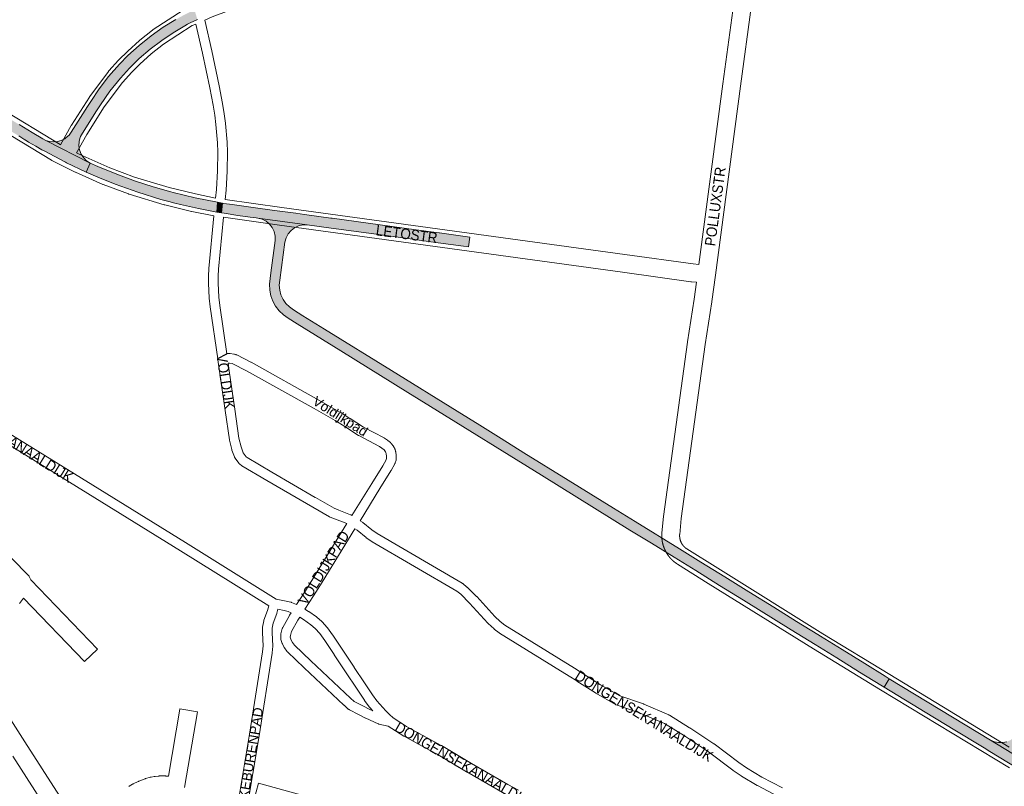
# Paper-space layout 'Layout1' of a CAD drawing. Header units: metres. Extents: x 123097 to 144122, y 392739 to 407589.
# Tile 95 of 256: x 127243 to 127962, y 400861 to 401420. Entities that reach past the tile are written whole.
import ezdxf
from ezdxf.enums import TextEntityAlignment as Align

# ---------------------------------------------------------------- set-up
doc = ezdxf.new("R2010")
doc.units = ezdxf.units.M
doc.header["$MEASUREMENT"] = 0
for name, color, linetype, lineweight in [('gs-anno-wegen algemeen tekst', 7, 'Continuous', 0), ('gs-knt-fietspaden', 7, 'Continuous', 0), ('gs-knt-wegen algemeen', 7, 'Continuous', 0), ('gs-vlk-plantopografie wegen algemeen', 7, 'Continuous', 0), ('ir-ARC-asfalt-hoofdwegen-te inspecteren', 5, 'Continuous', 0), ('ir-ARC-beton-hoofdwegen-te inspecteren', 253, 'Continuous', 0)]:
    doc.layers.add(name, color=color, linetype=linetype, lineweight=lineweight)
doc.styles.add('Style-Arial', font='arial.ttf')

psp = doc.layouts.get("Layout1")

# ---------------------------------------------------------------- hatches: boundary and pattern name
at = {"layer": 'ir-ARC-asfalt-hoofdwegen-te inspecteren', "linetype": 'Continuous', "lineweight": 13}
psp.add_hatch(color=5, dxfattribs=at).paths.add_polyline_path([(128115.047, 400783.387), (128124.331, 400784.893), (128113.954, 400793.092), (128103.166, 400801.144), (128097.245, 400805.351), (128091.259, 400809.466), (128080.748, 400816.239), (128078.778, 400817.544), (128073.783, 400820.592), (128062.3, 400827.597), (128044.115, 400838.654), (128000, 400865.407), (127995.929, 400867.887), (127994.436, 400868.797), (127992.582, 400869.926), (127988.967, 400872.136), (127983.823, 400875.239), (127951.4, 400894.954), (127877.597, 400939.843), (127873.94, 400933.646), (127909.355, 400912.077), (127920.954, 400904.96), (127922.972, 400903.74), (127946.708, 400889.393), (127950.958, 400886.78), (127971.415, 400874.356), (127984.004, 400866.711), (127985.793, 400865.623), (127986.652, 400865.1), (127990.246, 400862.912), (127993.41, 400860.996), (128000, 400857.006), (128002.683, 400855.374), (128012.523, 400849.391), (128016.388, 400847.061), (128038.644, 400833.545), (128053.061, 400824.789), (128068.703, 400815.29), (128070.202, 400814.38), (128072.533, 400812.965), (128073.942, 400812.109), (128075.793, 400810.983), (128082.302, 400806.955), (128088.681, 400802.725), (128090.096, 400801.756), (128093.893, 400799.129), (128099.286, 400795.289), (128104.734, 400791.289), (128110.136, 400787.228)], flags=0)
at = {"layer": 'ir-ARC-beton-hoofdwegen-te inspecteren', "linetype": 'Continuous', "lineweight": 13}
for points in [[(126989.405, 401492.327), (127142.216, 401397.733), (127175.426, 401377.219), (127192.905, 401366.379), (127230.683, 401343.034), (127240.903, 401336.71), (127242.617, 401335.649), (127247.067, 401332.896), (127247.296, 401332.757), (127249.808, 401331.235), (127255.034, 401328.165), (127259.425, 401325.654), (127261.036, 401324.756), (127276.656, 401316.461), (127277.46, 401316.056), (127291.735, 401309.321), (127294.682, 401315.887), (127262.254, 401332.446), (127260.258, 401333.465), (127252.378, 401338.071), (127242.901, 401343.928), (127227.365, 401353.531), (127131.122, 401413.061), (127117.032, 401421.784), (127112.27, 401424.733), (127097.43, 401433.92), (126998.678, 401495.06), (126969.96, 401512.941), (126965.016, 401516.396), (126961.182, 401509.557), (126963.455, 401508.237), (126968.471, 401505.325), (126978.227, 401499.262), (126987.357, 401493.598), (126987.697, 401493.387)], [(127352.131, 401287.832), (127356.375, 401286.711), (127360.631, 401285.639), (127373.795, 401282.65), (127387.057, 401280.127), (127387.687, 401287.285), (127371.39, 401290.531), (127355.24, 401294.444), (127353.423, 401294.909), (127340.563, 401298.59), (127327.84, 401302.719), (127315.269, 401307.29), (127300.366, 401313.362), (127294.682, 401315.887), (127291.735, 401309.321), (127301.998, 401304.878), (127312.377, 401300.713), (127312.842, 401300.547), (127329.471, 401294.637), (127346.336, 401289.439), (127349.231, 401288.625)], [(127415.902, 401275.895), (127416.918, 401275.745), (127453.097, 401270.792), (127470.403, 401268.433), (127490.704, 401265.662), (127507.032, 401263.443), (127526.341, 401260.795), (127539.801, 401258.966), (127548.626, 401257.767), (127566.96, 401255.299), (127570.625, 401254.803), (127571.573, 401261.941), (127549.558, 401264.931), (127549.364, 401264.957), (127545.261, 401265.517), (127532.449, 401267.263), (127471.33, 401275.592), (127470.236, 401275.716), (127451.053, 401278.37), (127444.649, 401279.242), (127429.148, 401281.353), (127413.478, 401283.477), (127398.354, 401285.564), (127392.259, 401286.499), (127391.241, 401286.669), (127390.586, 401279.538), (127392.329, 401279.252), (127402.458, 401277.749), (127411.515, 401276.5)], [(127425.88, 401231.733), (127425.45, 401227.518), (127425.658, 401223.287), (127426.501, 401219.135), (127427.959, 401215.158), (127429.999, 401211.445), (127432.575, 401208.081), (127435.627, 401205.143), (127439.087, 401202.698), (127445.696, 401198.583), (127477.539, 401178.898), (127526.344, 401148.657), (127542.887, 401138.426), (127623.923, 401088.203), (127688.445, 401048.262), (127704.168, 401038.62), (127720.741, 401028.407), (127736.384, 401018.734), (127753.839, 401007.922), (127771.235, 400997.131), (127806.13, 400975.557), (127823.576, 400964.735), (127839.319, 400955), (127855.859, 400944.696), (127871.524, 400935.116), (127873.94, 400933.646), (127877.597, 400939.843), (127874.547, 400941.697), (127859.749, 400950.811), (127843.163, 400961.081), (127827.432, 400970.836), (127825.404, 400972.091), (127809.955, 400981.647), (127793.43, 400991.945), (127775.087, 401003.266), (127757.65, 401014.07), (127740.191, 401024.865), (127724.511, 401034.577), (127692.205, 401054.482), (127676.478, 401064.2), (127643.367, 401084.71), (127611.115, 401104.654), (127594.578, 401114.923), (127578.887, 401124.63), (127562.34, 401134.909), (127514.398, 401164.577), (127465.601, 401194.82), (127449.899, 401204.525), (127442.926, 401208.895), (127439.989, 401210.97), (127437.457, 401213.523), (127435.404, 401216.475), (127433.893, 401219.739), (127432.97, 401223.214), (127432.663, 401226.797), (127432.981, 401230.379), (127436.797, 401258.204), (127437.64, 401261.33), (127439.135, 401264.202), (127441.212, 401266.686), (127443.774, 401268.665), (127446.703, 401270.047), (127449.859, 401270.767), (127453.097, 401270.792), (127416.918, 401275.745), (127420.081, 401274.942), (127422.993, 401273.468), (127425.513, 401271.396), (127427.521, 401268.824), (127428.921, 401265.876), (127429.644, 401262.694), (127429.657, 401259.431), (127426.43, 401235.932)], [(127951.4, 400894.954), (127983.823, 400875.239), (127980.721, 400877.91), (127978.098, 400881.054), (127977.573, 400881.88), (127977.255, 400882.806), (127976.559, 400885.676), (127976.207, 400888.608), (127976.455, 400891.135), (127977.161, 400893.573), (127979.702, 400900.752), (127983.066, 400910.154), (128000, 400957.485), (128015.186, 401000), (128029.586, 401040.302), (128042.355, 401076.045), (128035.526, 401078.485), (128023.01, 401043.423), (128016.005, 401023.8), (128015.163, 401021.526), (128012.13, 401012.963), (128011.27, 401010.535), (128007.51, 401000), (128006.151, 400996.198), (128000, 400978.989), (127978.871, 400919.829), (127976.342, 400912.747), (127972.977, 400903.325), (127972.038, 400901.183), (127970.782, 400899.211), (127968.691, 400896.946), (127966.186, 400895.148), (127963.37, 400893.893), (127960.358, 400893.232), (127957.276, 400893.191), (127954.248, 400893.773)]]:
    psp.add_hatch(color=252, dxfattribs=at).paths.add_polyline_path(points, flags=0)
at = {"layer": 'ir-ARC-beton-hoofdwegen-te inspecteren', "linetype": 'Continuous', "lineweight": 13, "extrusion": (0, 0, -1)}
psp.add_hatch(color=252, dxfattribs=at).paths.add_polyline_path([(-127294.682, 401315.887), (-127292.048, 401317.623), (-127289.824, 401319.86), (-127288.103, 401322.504), (-127286.958, 401325.443), (-127286.437, 401328.554), (-127286.562, 401331.706), (-127287.327, 401334.766), (-127287.557, 401335.314), (-127288.261, 401336.565), (-127298.78, 401353.215), (-127302.132, 401358.472), (-127309.104, 401368.409), (-127316.707, 401377.873), (-127323.383, 401385.175), (-127330.475, 401392.075), (-127338.482, 401398.95), (-127346.848, 401405.383), (-127355.165, 401410.957), (-127363.784, 401416.051), (-127365.749, 401417.112), (-127367.725, 401418.149), (-127370.29, 401419.451), (-127372.874, 401420.714), (-127370.779, 401427.717), (-127364.518, 401424.622), (-127358.376, 401421.298), (-127357.242, 401420.654), (-127348.046, 401414.99), (-127339.232, 401408.747), (-127330.523, 401401.756), (-127322.229, 401394.278), (-127316.031, 401387.979), (-127308.171, 401378.962), (-127301.33, 401370.086), (-127295.062, 401360.797), (-127292.79, 401357.27), (-127280.876, 401338.473), (-127279.269, 401336.303), (-127277.299, 401334.456), (-127276.765, 401334.058), (-127276.2, 401333.675), (-127273.615, 401332.342), (-127270.822, 401331.532), (-127267.924, 401331.277), (-127265.032, 401331.585), (-127262.254, 401332.446)], flags=0)

# ---------------------------------------------------------------- linework, layer by layer
at = {"layer": 'gs-knt-fietspaden', "color": 7, "linetype": 'Continuous', "flags": 128}
for points in [[(127386.211, 401290.415), (127386.813, 401296.735), (127387.688, 401310.287), (127387.772, 401323.842), (127387.52, 401330.553), (127386.42, 401344.09), (127385.581, 401350.774), (127384.416, 401358.202), (127382.019, 401370.849), (127376.612, 401396.157), (127371.852, 401417.309)], [(127378.395, 401420.208), (127383.465, 401397.68), (127383.474, 401397.642), (127388.893, 401372.276), (127388.909, 401372.197), (127391.324, 401359.455), (127391.343, 401359.345), (127392.525, 401351.809), (127392.54, 401351.702), (127393.395, 401344.888), (127393.41, 401344.736), (127394.523, 401331.045), (127394.532, 401330.892), (127394.789, 401324.028), (127394.792, 401323.875), (127394.707, 401310.141), (127394.705, 401310.039), (127394.7, 401309.937), (127393.815, 401296.23), (127393.806, 401296.123), (127393.162, 401289.355)], [(127481.953, 401052.92), (127481.825, 401053.003), (127473.591, 401056.14), (127473.548, 401056.157), (127469.741, 401057.666), (127469.619, 401057.717), (127469.577, 401057.736), (127469.5, 401057.773), (127469.416, 401057.814), (127469.382, 401057.833), (127469.267, 401057.897), (127469.26, 401057.9), (127423.656, 401084.481), (127423.642, 401084.489), (127405.433, 401095.196), (127405.334, 401095.258), (127405.301, 401095.278), (127405.285, 401095.289), (127405.268, 401095.3), (127405.237, 401095.322), (127405.141, 401095.388), (127403.904, 401096.292), (127403.786, 401096.383), (127403.757, 401096.405), (127403.672, 401096.478), (127403.617, 401096.526), (127403.562, 401096.578), (127403.483, 401096.654), (127403.456, 401096.683), (127403.356, 401096.789), (127403.354, 401096.791), (127403.258, 401096.904), (127403.237, 401096.93), (127403.167, 401097.022), (127403.125, 401097.077), (127400.475, 401100.613), (127400.453, 401100.644), (127400.371, 401100.756), (127400.354, 401100.782), (127400.275, 401100.903), (127400.262, 401100.924), (127400.187, 401101.055), (127400.178, 401101.071), (127400.106, 401101.211), (127400.1, 401101.222), (127400.032, 401101.371), (127400.03, 401101.377), (127399.968, 401101.534), (127398.1, 401106.6), (127398.057, 401106.729), (127398.036, 401106.794), (127398.017, 401106.86), (127397.982, 401106.991), (127396.368, 401113.688), (127396.351, 401113.763), (127396.335, 401113.839), (127396.333, 401113.847), (127396.332, 401113.856), (127396.319, 401113.932), (127396.306, 401114.008), (127393.202, 401135.513), (127387.879, 401172.407), (127387.789, 401173.029), (127382.319, 401210.953), (127382.305, 401211.06), (127381.59, 401217.399), (127381.58, 401217.506), (127381.573, 401217.614), (127381.042, 401228.068), (127381.039, 401228.168), (127381.037, 401228.269), (127381.071, 401233.504), (127381.075, 401233.638), (127381.309, 401238.867), (127381.314, 401238.955), (127381.321, 401239.043), (127384.971, 401277.384)], [(127391.927, 401276.379), (127388.318, 401238.465), (127388.09, 401233.391), (127388.058, 401228.324), (127388.578, 401218.078), (127389.275, 401211.901), (127394.326, 401176.883)], [(127095.329, 401206), (127104.933, 401199.397), (127132.215, 401182.718), (127132.243, 401182.7), (127209.476, 401134.482), (127216.033, 401130.538), (127216.063, 401130.52), (127301.794, 401077.789), (127364.166, 401039.14), (127430.48, 400997.946), (127437.613, 400996.455), (127437.682, 400996.44), (127441.068, 400995.661), (127441.221, 400995.622), (127441.372, 400995.576), (127441.521, 400995.524), (127441.668, 400995.465), (127445.236, 400993.93)], [(127421.422, 400982.321), (127421.438, 400982.369), (127421.487, 400982.511), (127424.156, 400989.636), (127425.081, 400993.035), (127360.467, 401033.173), (127298.111, 401071.812), (127212.4, 401124.531), (127205.833, 401128.481), (127205.783, 401128.512), (127131.712, 401174.756)], [(127394.326, 401176.883), (127394.732, 401176.942), (127394.882, 401176.96), (127395.032, 401176.972), (127395.183, 401176.978), (127396.386, 401176.995), (127396.557, 401176.993), (127396.728, 401176.983), (127396.898, 401176.965), (127399.391, 401176.633), (127399.522, 401176.614), (127399.652, 401176.589), (127399.782, 401176.559), (127399.91, 401176.524), (127401.027, 401176.199), (127401.188, 401176.148), (127401.346, 401176.089), (127401.501, 401176.023), (127401.653, 401175.949), (127411.931, 401170.655), (127412.03, 401170.602), (127412.034, 401170.6), (127412.037, 401170.598)], [(127485.644, 401058.894), (127500.076, 401082.236), (127508.081, 401095.048), (127510.558, 401099.516), (127510.91, 401100.781), (127510.956, 401102.117), (127510.699, 401103.903), (127510.453, 401104.726), (127510.15, 401105.324), (127509.045, 401106.78), (127507.441, 401108.061), (127505.654, 401109.279), (127490.762, 401117.087), (127490.62, 401117.166), (127490.481, 401117.252), (127480.448, 401123.764), (127473.408, 401128.232), (127458.04, 401136.891), (127408.665, 401164.441), (127398.74, 401169.553), (127398.204, 401169.709), (127396.229, 401169.972), (127395.51, 401169.962), (127395.328, 401169.935)], [(127395.328, 401169.935), (127396.125, 401164.415), (127400.151, 401136.515), (127403.231, 401115.173), (127404.758, 401108.836), (127406.371, 401104.461), (127408.498, 401101.629), (127409.142, 401101.159), (127427.193, 401090.545), (127427.206, 401090.537), (127458.936, 401072.082), (127458.945, 401072.077), (127472.574, 401064.095), (127472.576, 401064.093), (127476.113, 401062.692), (127484.675, 401059.43), (127484.813, 401059.374), (127484.847, 401059.359), (127484.948, 401059.311), (127484.989, 401059.291), (127485.016, 401059.279), (127485.082, 401059.244), (127485.18, 401059.19), (127485.212, 401059.171), (127485.339, 401059.092), (127485.644, 401058.894)], [(127412.037, 401170.598), (127461.467, 401143.018), (127461.48, 401143.011), (127476.934, 401134.303), (127477.014, 401134.257), (127477.092, 401134.209), (127484.225, 401129.682), (127484.255, 401129.662), (127494.166, 401123.229), (127509.093, 401115.403), (127509.211, 401115.338), (127509.327, 401115.268), (127509.439, 401115.195), (127511.505, 401113.788), (127511.613, 401113.711), (127511.719, 401113.629), (127513.768, 401111.992), (127513.879, 401111.9), (127513.986, 401111.802), (127514.09, 401111.701), (127514.189, 401111.595), (127514.283, 401111.486), (127514.373, 401111.372), (127515.935, 401109.314), (127516.028, 401109.185), (127516.115, 401109.053), (127516.196, 401108.916), (127516.271, 401108.776), (127516.858, 401107.615), (127516.926, 401107.474), (127516.986, 401107.331), (127517.041, 401107.185), (127517.089, 401107.037), (127517.499, 401105.666), (127517.534, 401105.541), (127517.564, 401105.415), (127517.589, 401105.288), (127517.61, 401105.161), (127517.949, 401102.809), (127517.968, 401102.654), (127517.98, 401102.498), (127517.985, 401102.342), (127517.983, 401102.186), (127517.911, 401100.121), (127517.901, 401099.955), (127517.884, 401099.79), (127517.858, 401099.627), (127517.825, 401099.464), (127517.785, 401099.304), (127517.211, 401097.237), (127517.163, 401097.079), (127517.108, 401096.924), (127517.045, 401096.771), (127516.975, 401096.621), (127516.899, 401096.475), (127514.176, 401091.564), (127514.13, 401091.485), (127514.083, 401091.406), (127506.034, 401078.523), (127491.531, 401055.065)], [(127445.236, 400993.93), (127448.621, 400999.156), (127451.764, 401004.028), (127457.873, 401013.939), (127481.953, 401052.92)], [(127491.531, 401055.065), (127493.323, 401053.899), (127493.42, 401053.833), (127493.453, 401053.81), (127493.468, 401053.799), (127493.484, 401053.787), (127493.516, 401053.764), (127493.609, 401053.692), (127500.268, 401048.336), (127504.097, 401045.646), (127565.988, 401009.534), (127566.102, 401009.463), (127566.14, 401009.44), (127566.214, 401009.389), (127566.287, 401009.338), (127566.323, 401009.311), (127566.429, 401009.229), (127569.532, 401006.715), (127569.621, 401006.64), (127569.665, 401006.601), (127569.708, 401006.562), (127569.792, 401006.481), (127576.509, 400999.827), (127576.576, 400999.757), (127576.643, 400999.687), (127589.765, 400985.159), (127589.767, 400985.156), (127589.769, 400985.154), (127593.877, 400981.508), (127597.253, 400978.886), (127647.928, 400947.586), (127647.974, 400947.557), (127647.988, 400947.548), (127667.031, 400935.37), (127667.034, 400935.369), (127681.032, 400927.242), (127681.036, 400927.24), (127698.335, 400921.412), (127698.347, 400921.408), (127698.482, 400921.359), (127698.488, 400921.357), (127698.627, 400921.3), (127716.76, 400913.408), (127716.912, 400913.338), (127717.06, 400913.26), (127717.204, 400913.176), (127731.946, 400904.064), (127732.034, 400904.007), (127749.69, 400892.353), (127749.784, 400892.289), (127749.877, 400892.221), (127767.761, 400878.66), (127773.412, 400874.793), (127784.744, 400868.068), (127799.777, 400860.289)], [(127487.839, 401049.092), (127463.846, 401010.251), (127457.721, 401000.314), (127457.683, 401000.254), (127454.517, 400995.346), (127454.514, 400995.342), (127454.512, 400995.339), (127451.391, 400990.521)], [(127796.588, 400854.035), (127781.427, 400861.88), (127781.337, 400861.928), (127781.249, 400861.978), (127769.732, 400868.814), (127769.635, 400868.873), (127769.541, 400868.935), (127763.725, 400872.916), (127763.587, 400873.015), (127745.727, 400886.558), (127728.21, 400898.12), (127713.728, 400907.072), (127695.968, 400914.801), (127695.963, 400914.803), (127687.709, 400917.553), (127687.687, 400917.56), (127678.462, 400920.7), (127678.454, 400920.703), (127678.444, 400920.706), (127678.322, 400920.751), (127678.281, 400920.766), (127678.191, 400920.804), (127678.121, 400920.834), (127678.062, 400920.862), (127677.965, 400920.91), (127677.936, 400920.926), (127677.813, 400920.993), (127663.444, 400929.336), (127663.321, 400929.41), (127663.315, 400929.414), (127649.601, 400938.147), (127649.581, 400938.16), (127644.215, 400941.628), (127644.208, 400941.633), (127593.403, 400973.013), (127593.298, 400973.081), (127593.246, 400973.116), (127593.196, 400973.153), (127593.095, 400973.227), (127589.48, 400976.035), (127589.39, 400976.107), (127589.303, 400976.182), (127584.962, 400980.035), (127584.868, 400980.123), (127584.821, 400980.167), (127584.807, 400980.182), (127584.776, 400980.214), (127584.687, 400980.307), (127571.498, 400994.909), (127564.976, 401001.371), (127562.218, 401003.606), (127500.432, 401039.657), (127500.306, 401039.734), (127500.184, 401039.817), (127496.14, 401042.657), (127496.047, 401042.724), (127495.957, 401042.794), (127489.347, 401048.111), (127487.839, 401049.092)], [(127441.356, 400987.957), (127439.185, 400988.89), (127436.142, 400989.59), (127431.673, 400990.525), (127430.887, 400987.635), (127430.84, 400987.479), (127430.787, 400987.326), (127428.167, 400980.331), (127427.468, 400976.635), (127427.516, 400973.388), (127427.87, 400963.864), (127427.871, 400963.733), (127427.871, 400963.69), (127427.871, 400963.667), (127427.869, 400963.601), (127427.862, 400963.47), (127427.503, 400958.71), (127427.489, 400958.566), (127427.469, 400958.422), (127417.89, 400898.234), (127417.886, 400898.208), (127394.692, 400759.258)], [(127512.072, 400905.254), (127505.358, 400906.746), (127505.214, 400906.781), (127505.072, 400906.822), (127504.932, 400906.869), (127504.794, 400906.922), (127504.658, 400906.98), (127495.658, 400911.101), (127495.522, 400911.166), (127490.487, 400913.738), (127483.746, 400917.184), (127483.615, 400917.254), (127483.487, 400917.33), (127483.362, 400917.411), (127483.241, 400917.498), (127483.124, 400917.59), (127483.011, 400917.686), (127479.888, 400920.463), (127479.814, 400920.53), (127450.796, 400947.843), (127438.565, 400959.364), (127438.459, 400959.468), (127438.358, 400959.576), (127438.261, 400959.688), (127438.169, 400959.804), (127438.082, 400959.924), (127436.416, 400962.332), (127436.325, 400962.47), (127436.24, 400962.613), (127436.162, 400962.76), (127435.029, 400965.029), (127434.96, 400965.176), (127434.897, 400965.326), (127434.842, 400965.479), (127433.847, 400968.441), (127433.8, 400968.591), (127433.76, 400968.742), (127433.727, 400968.895), (127433.701, 400969.05), (127433.682, 400969.205), (127433.67, 400969.361), (127433.664, 400969.518), (127433.666, 400969.674), (127433.738, 400971.868), (127433.747, 400972.026), (127433.763, 400972.184), (127433.786, 400972.34), (127433.816, 400972.496), (127433.853, 400972.65), (127434.845, 400976.404), (127434.885, 400976.546), (127434.932, 400976.687), (127434.985, 400976.826), (127435.044, 400976.963), (127435.108, 400977.096), (127435.178, 400977.227), (127440.084, 400985.987), (127440.144, 400986.089), (127440.206, 400986.19), (127441.356, 400987.957)], [(127451.391, 400990.521), (127454.043, 400988.859), (127454.176, 400988.771), (127459.797, 400984.881), (127459.896, 400984.81), (127459.945, 400984.773), (127459.993, 400984.735), (127460.087, 400984.658), (127463.629, 400981.616), (127463.744, 400981.513), (127463.854, 400981.405), (127463.959, 400981.292), (127467.54, 400977.286), (127467.619, 400977.194), (127467.658, 400977.147), (127467.695, 400977.099), (127467.768, 400977.002), (127471.58, 400971.725), (127471.662, 400971.607), (127478.509, 400961.256), (127487.319, 400948.132), (127487.338, 400948.104), (127494.799, 400936.756), (127500.644, 400928.042), (127503.884, 400923.586), (127510.456, 400916.303), (127513.013, 400913.833), (127515.618, 400911.318), (127525.557, 400905.009), (127527.234, 400903.945), (127542.33, 400895.687), (127550.788, 400891.149), (127550.936, 400891.065), (127572.894, 400877.87), (127599.31, 400862.622), (127607.139, 400858.423)], [(127362.082, 400708.787), (127387.853, 400760.926), (127410.96, 400899.351), (127420.514, 400959.383), (127420.847, 400963.801), (127420.498, 400973.193), (127420.41, 400976.64), (127420.409, 400976.692), (127420.409, 400976.794), (127420.41, 400976.871), (127420.414, 400976.948), (127420.421, 400977.05), (127420.426, 400977.102), (127420.44, 400977.229), (127420.444, 400977.254), (127420.469, 400977.406), (127421.325, 400981.932), (127421.357, 400982.079), (127421.368, 400982.128)], [(127447.568, 400984.633), (127446.156, 400982.462), (127441.517, 400974.177), (127440.741, 400971.241), (127440.703, 400970.077), (127441.418, 400967.947), (127442.33, 400966.121), (127443.642, 400964.226), (127455.608, 400952.954), (127484.59, 400925.676), (127487.34, 400923.23), (127493.681, 400919.989), (127498.649, 400917.452), (127500.889, 400916.426)], [(127500.889, 400916.426), (127498.548, 400919.021), (127498.468, 400919.114), (127498.428, 400919.161), (127498.39, 400919.21), (127498.315, 400919.308), (127494.927, 400923.968), (127494.851, 400924.077), (127488.96, 400932.859), (127488.942, 400932.886), (127481.481, 400944.234), (127472.674, 400957.354), (127472.661, 400957.373), (127465.847, 400967.673), (127462.185, 400972.744), (127458.879, 400976.441), (127455.652, 400979.213), (127450.247, 400982.953), (127447.568, 400984.633)], [(127512.076, 400905.252), (127512.072, 400905.254)], [(127512.08, 400905.253), (127512.076, 400905.252)], [(127523.568, 400897.957), (127512.076, 400905.252)], [(127603.914, 400852.187), (127595.944, 400856.462), (127595.848, 400856.515), (127569.358, 400871.805), (127569.305, 400871.836), (127547.393, 400885.004), (127538.998, 400889.508), (127538.974, 400889.522), (127523.764, 400897.841)]]:
    psp.add_lwpolyline(points, dxfattribs=at)
at = {"layer": 'gs-knt-wegen algemeen', "color": 7, "linetype": 'Continuous', "flags": 128}
for points in [[(126954.021, 401526.139), (127033.842, 401476.509), (127212.603, 401366.403), (127212.684, 401366.352), (127228.657, 401356.187), (127272.902, 401329.319), (127273.106, 401329.217)], [(127764.006, 401439.054), (127439.877, 401434.927), (127425.071, 401433.447), (127410.402, 401430.847), (127396.207, 401427.273), (127383.715, 401422.565), (127378.395, 401420.208)], [(127738.697, 401241.974), (127756.193, 401373.677), (127756.195, 401373.694), (127764.175, 401432.589), (127764.006, 401439.054)], [(127777.147, 401431.36), (127769.098, 401371.954), (127750.787, 401234.112), (127748.253, 401214.941), (127748.229, 401214.777), (127743.289, 401183.539), (127725.903, 401056.575), (127724.713, 401045.07), (127724.706, 401044.972), (127724.7, 401044.875), (127724.694, 401044.778), (127724.69, 401044.681), (127724.686, 401044.584), (127724.684, 401044.486), (127724.681, 401044.389), (127724.68, 401044.292), (127724.68, 401044.194), (127724.68, 401044.097), (127724.682, 401043.999), (127724.684, 401043.903), (127724.687, 401043.805), (127724.69, 401043.708), (127724.695, 401043.61), (127724.7, 401043.514), (127724.706, 401043.417), (127724.713, 401043.319), (127724.721, 401043.222), (127724.729, 401043.126), (127724.739, 401043.029), (127724.749, 401042.932), (127724.76, 401042.835), (127724.772, 401042.739), (127724.784, 401042.642), (127724.798, 401042.546), (127724.812, 401042.449), (127724.827, 401042.354), (127724.843, 401042.257), (127724.859, 401042.161), (127724.877, 401042.065), (127724.895, 401041.971), (127724.914, 401041.875), (127724.934, 401041.779), (127724.955, 401041.684), (127724.976, 401041.59), (127724.998, 401041.495), (127725.021, 401041.4), (127725.045, 401041.305), (127725.07, 401041.212), (127725.095, 401041.118), (127725.121, 401041.024), (127725.148, 401040.93), (127725.176, 401040.838), (127725.204, 401040.744), (127725.234, 401040.651), (127725.264, 401040.559), (127725.294, 401040.467), (127725.326, 401040.375), (127725.359, 401040.283), (127725.392, 401040.191), (127725.425, 401040.1), (127725.46, 401040.009), (127725.496, 401039.918), (127725.532, 401039.828), (127725.569, 401039.739), (127725.606, 401039.649), (127725.645, 401039.559), (127725.684, 401039.47), (127725.724, 401039.382), (127725.765, 401039.293), (127725.806, 401039.205), (127725.848, 401039.117), (127725.891, 401039.03), (127725.935, 401038.943), (127725.979, 401038.856), (127726.024, 401038.77), (127726.07, 401038.684), (127726.116, 401038.599), (127726.164, 401038.513), (127726.212, 401038.428), (127726.26, 401038.345), (127726.309, 401038.261), (127726.359, 401038.177), (127726.41, 401038.094), (127726.461, 401038.012), (127726.514, 401037.929), (127726.566, 401037.847), (127726.62, 401037.766), (127726.674, 401037.686), (127726.729, 401037.605), (127726.784, 401037.525), (127726.841, 401037.445), (127726.897, 401037.367), (127726.955, 401037.288), (127727.013, 401037.21), (127727.072, 401037.132), (127727.131, 401037.056), (127727.191, 401036.979), (127727.252, 401036.903), (127727.314, 401036.827), (127727.375, 401036.753), (127727.438, 401036.678), (127727.501, 401036.604), (127727.565, 401036.53), (127727.629, 401036.458), (127727.694, 401036.385), (127727.76, 401036.313), (127727.827, 401036.242), (127727.893, 401036.172), (127727.961, 401036.101), (127728.029, 401036.032), (127728.098, 401035.963), (127728.166, 401035.895), (127728.236, 401035.827), (127728.307, 401035.759), (127728.378, 401035.692), (127728.449, 401035.627), (127728.521, 401035.561), (127728.594, 401035.496), (127728.667, 401035.432), (127728.74, 401035.369), (127728.814, 401035.305), (127728.889, 401035.243), (127728.964, 401035.181), (127729.04, 401035.12), (127729.116, 401035.06), (127729.193, 401035), (127729.27, 401034.94), (127729.347, 401034.882), (127729.426, 401034.824), (127729.505, 401034.767), (127729.584, 401034.71), (127729.663, 401034.654), (127729.743, 401034.599), (127729.824, 401034.544), (127729.905, 401034.49), (127729.986, 401034.437), (127752.432, 401020.39), (127829.226, 400972.653), (127877.992, 400942.885), (127965.154, 400890.024)], [(127273.106, 401329.217), (127280.877, 401343.207), (127280.973, 401343.374), (127281.074, 401343.538), (127294.107, 401364.046), (127294.243, 401364.251), (127294.386, 401364.451), (127307.993, 401382.658), (127308.179, 401382.895), (127308.375, 401383.123), (127315.467, 401390.981), (127315.58, 401391.103), (127315.697, 401391.222), (127321.83, 401397.355), (127321.967, 401397.488), (127322.108, 401397.618), (127330.732, 401405.284), (127330.952, 401405.47), (127340.152, 401412.946), (127340.345, 401413.096), (127340.543, 401413.24), (127340.746, 401413.375), (127362.595, 401427.366)], [(127371.852, 401417.309), (127369.198, 401416.133), (127348.077, 401402.609), (127339.274, 401395.456), (127330.901, 401388.014), (127325.021, 401382.134), (127318.242, 401374.623), (127304.963, 401356.854), (127292.166, 401336.717), (127284.763, 401323.388)], [(127384.971, 401277.384), (127384.891, 401277.399), (127368.86, 401280.638), (127368.632, 401280.688), (127349.038, 401285.384), (127348.849, 401285.432), (127348.663, 401285.486), (127323.078, 401293.259), (127322.898, 401293.317), (127322.719, 401293.379), (127304.259, 401300.18), (127304.055, 401300.26), (127303.853, 401300.346), (127283.935, 401309.252), (127283.681, 401309.372), (127273.028, 401314.698), (127266.839, 401317.794), (127266.603, 401317.918), (127266.372, 401318.052), (127221.841, 401345.094)], [(127284.763, 401323.388), (127289.378, 401321.081), (127308.967, 401312.322), (127327.043, 401305.662), (127352.261, 401298), (127371.553, 401293.377), (127386.211, 401290.415)], [(127393.162, 401289.355), (127434.528, 401283.426), (127684.691, 401249.262), (127734.569, 401242.321), (127738.697, 401241.974)], [(127736.985, 401229.052), (127733.301, 401229.362), (127733.125, 401229.379), (127732.95, 401229.401), (127682.921, 401236.363), (127432.745, 401270.529), (127432.702, 401270.535), (127391.927, 401276.379)], [(127965.219, 400874.758), (127871.232, 400931.758), (127822.42, 400961.553), (127822.375, 400961.581), (127745.55, 401009.337), (127723.04, 401023.425), (127722.972, 401023.468), (127722.884, 401023.525), (127722.797, 401023.582), (127722.71, 401023.639), (127722.623, 401023.697), (127722.536, 401023.755), (127722.45, 401023.813), (127722.364, 401023.872), (127722.28, 401023.93), (127722.194, 401023.99), (127722.109, 401024.049), (127722.024, 401024.11), (127721.939, 401024.17), (127721.854, 401024.231), (127721.77, 401024.292), (127721.686, 401024.354), (127721.604, 401024.415), (127721.521, 401024.477), (127721.437, 401024.54), (127721.354, 401024.603), (127721.272, 401024.666), (127721.189, 401024.73), (127721.107, 401024.794), (127721.025, 401024.859), (127720.945, 401024.922), (127720.864, 401024.987), (127720.783, 401025.053), (127720.702, 401025.119), (127720.621, 401025.185), (127720.541, 401025.251), (127720.461, 401025.318), (127720.381, 401025.385), (127720.304, 401025.451), (127720.224, 401025.519), (127720.146, 401025.587), (127720.067, 401025.656), (127719.989, 401025.725), (127719.911, 401025.794), (127719.833, 401025.864), (127719.756, 401025.933), (127719.68, 401026.002), (127719.604, 401026.073), (127719.527, 401026.143), (127719.451, 401026.215), (127719.375, 401026.286), (127719.299, 401026.358), (127719.224, 401026.43), (127719.149, 401026.502), (127719.076, 401026.573), (127719.002, 401026.646), (127718.927, 401026.72), (127718.854, 401026.793), (127718.78, 401026.867), (127718.707, 401026.942), (127718.634, 401027.016), (127718.562, 401027.091), (127718.491, 401027.165), (127718.419, 401027.24), (127718.348, 401027.316), (127718.276, 401027.392), (127718.206, 401027.469), (127718.135, 401027.545), (127718.065, 401027.622), (127717.995, 401027.7), (127717.927, 401027.776), (127717.857, 401027.853), (127717.788, 401027.932), (127717.72, 401028.01), (127717.652, 401028.089), (127717.584, 401028.168), (127717.516, 401028.247), (127717.449, 401028.327), (127717.383, 401028.405), (127717.317, 401028.485), (127717.25, 401028.566), (127717.184, 401028.646), (127717.119, 401028.727), (127717.053, 401028.809), (127716.989, 401028.89), (127716.924, 401028.972), (127716.861, 401029.052), (127716.797, 401029.135), (127716.734, 401029.218), (127716.671, 401029.3), (127716.608, 401029.384), (127716.545, 401029.467), (127716.483, 401029.551), (127716.421, 401029.635), (127716.361, 401029.717), (127716.3, 401029.802), (127716.24, 401029.886), (127716.179, 401029.971), (127716.119, 401030.057), (127716.06, 401030.142), (127716, 401030.228), (127715.941, 401030.314), (127715.884, 401030.398), (127715.826, 401030.485), (127715.768, 401030.572), (127715.711, 401030.659), (127715.654, 401030.746), (127715.597, 401030.833), (127715.541, 401030.921), (127715.485, 401031.009), (127715.43, 401031.095), (127715.375, 401031.184), (127715.32, 401031.272), (127715.266, 401031.361), (127715.212, 401031.45), (127715.158, 401031.54), (127715.105, 401031.629), (127715.052, 401031.719), (127715, 401031.807), (127714.948, 401031.897), (127714.896, 401031.988), (127714.845, 401032.078), (127714.794, 401032.169), (127714.743, 401032.26), (127714.693, 401032.352), (127714.643, 401032.443), (127714.594, 401032.533), (127714.545, 401032.625), (127714.496, 401032.717), (127714.448, 401032.809), (127714.4, 401032.902), (127714.353, 401032.995), (127714.305, 401033.088), (127714.259, 401033.181), (127714.213, 401033.272), (127714.167, 401033.366), (127714.122, 401033.459), (127714.076, 401033.553), (127714.032, 401033.648), (127713.987, 401033.742), (127713.943, 401033.836), (127713.9, 401033.931), (127713.857, 401034.024), (127713.814, 401034.119), (127713.772, 401034.214), (127713.73, 401034.309), (127713.688, 401034.405), (127713.647, 401034.501), (127713.606, 401034.597), (127713.566, 401034.693), (127713.527, 401034.787), (127713.487, 401034.883), (127713.448, 401034.98), (127713.409, 401035.077), (127713.371, 401035.174), (127713.333, 401035.271), (127713.295, 401035.368), (127713.258, 401035.465), (127713.222, 401035.561), (127713.186, 401035.659), (127713.15, 401035.757), (127713.115, 401035.855), (127713.08, 401035.953), (127713.045, 401036.051), (127713.011, 401036.149), (127712.977, 401036.248), (127712.944, 401036.345), (127712.911, 401036.444), (127712.878, 401036.543), (127712.846, 401036.642), (127712.815, 401036.741), (127712.783, 401036.841), (127712.752, 401036.94), (127712.722, 401037.04), (127712.693, 401037.137), (127712.663, 401037.237), (127712.634, 401037.337), (127712.605, 401037.438), (127712.576, 401037.538), (127712.549, 401037.638), (127712.521, 401037.739), (127712.494, 401037.84), (127712.468, 401037.938), (127712.442, 401038.039), (127712.416, 401038.14), (127712.39, 401038.241), (127712.365, 401038.342), (127712.341, 401038.444), (127712.317, 401038.545), (127712.293, 401038.647), (127712.27, 401038.746), (127712.247, 401038.848), (127712.225, 401038.95), (127712.203, 401039.051), (127712.181, 401039.153), (127712.16, 401039.255), (127712.14, 401039.358), (127712.119, 401039.46), (127712.1, 401039.56), (127712.081, 401039.662), (127712.062, 401039.765), (127712.043, 401039.868), (127712.025, 401039.97), (127712.007, 401040.073), (127711.99, 401040.176), (127711.973, 401040.279), (127711.957, 401040.379), (127711.941, 401040.482), (127711.926, 401040.586), (127711.911, 401040.689), (127711.896, 401040.792), (127711.882, 401040.895), (127711.868, 401040.999), (127711.855, 401041.102), (127711.842, 401041.203), (127711.83, 401041.307), (127711.818, 401041.41), (127711.806, 401041.514), (127711.795, 401041.617), (127711.785, 401041.721), (127711.774, 401041.825), (127711.765, 401041.929), (127711.755, 401042.03), (127711.746, 401042.134), (127711.738, 401042.238), (127711.73, 401042.342), (127711.722, 401042.446), (127711.715, 401042.55), (127711.708, 401042.654), (127711.702, 401042.758), (127711.696, 401042.86), (127711.691, 401042.964), (127711.686, 401043.068), (127711.681, 401043.172), (127711.677, 401043.276), (127711.674, 401043.38), (127711.67, 401043.485), (127711.668, 401043.589), (127711.665, 401043.691), (127711.663, 401043.795), (127711.662, 401043.899), (127711.661, 401044.004), (127711.66, 401044.108), (127711.66, 401044.212), (127711.66, 401044.316), (127711.661, 401044.42), (127711.662, 401044.523), (127711.664, 401044.624), (127711.664, 401044.627), (127711.664, 401044.631), (127711.666, 401044.731), (127711.668, 401044.835), (127711.671, 401044.939), (127711.675, 401045.044), (127711.678, 401045.148), (127711.683, 401045.252), (127711.687, 401045.354), (127711.692, 401045.458), (127711.698, 401045.562), (127711.704, 401045.666), (127711.71, 401045.77), (127711.717, 401045.874), (127711.724, 401045.978), (127711.732, 401046.082), (127711.74, 401046.184), (127711.754, 401046.329), (127712.964, 401058.022), (127712.989, 401058.235), (127730.398, 401185.372), (127730.418, 401185.506), (127735.356, 401216.729), (127736.985, 401229.052)], [(127212.756, 400947.363), (127247.124, 400893.715), (127284.986, 400834.614)], [(127270.448, 400833.171), (127238.302, 400883.349)]]:
    psp.add_lwpolyline(points, dxfattribs=at)
for points in [[(127215.062, 401050.045), (127249.199, 401015.682), (127249.403, 401015.467), (127249.597, 401015.243), (127249.781, 401015.011), (127249.953, 401014.771), (127250.115, 401014.522), (127250.265, 401014.267), (127250.404, 401014.005), (127251.428, 401011.957), (127299.994, 400961.423, -0.3743964), (127299.994, 400961.41), (127290.62, 400952.401, -0.384555), (127290.607, 400952.402), (127246.158, 400998.651), (127243.167, 400994.572)], [(127322.805, 400861.319), (127323.02, 400861.445), (127325.606, 400862.885), (127325.792, 400862.984), (127325.981, 400863.078), (127329.775, 400864.879), (127329.964, 400864.965), (127330.156, 400865.045), (127334.71, 400866.861), (127334.999, 400866.968), (127335.293, 400867.062), (127338.366, 400867.961), (127338.606, 400868.026), (127338.849, 400868.082), (127339.093, 400868.129), (127341.488, 400868.54), (127341.739, 400868.578), (127341.99, 400868.606), (127344.786, 400868.864), (127345.085, 400868.885), (127345.384, 400868.892), (127349.14, 400868.892), (127349.373, 400868.888), (127349.605, 400868.875), (127349.836, 400868.855), (127351.781, 400868.645), (127360.078, 400917.735, -0.3714621), (127360.089, 400917.742), (127372.908, 400915.575, -0.3714635), (127372.916, 400915.565), (127363.597, 400860.432)], [(127441.019, 400843.633), (127414.131, 400850.993, -0.3845664), (127414.124, 400851.005), (127417.557, 400863.544, -0.3845673), (127417.568, 400863.551), (127450.128, 400854.638), (127511.334, 400837.883), (127587.023, 400817.234), (127587.299, 400817.153), (127587.571, 400817.059), (127587.838, 400816.953), (127588.1, 400816.836), (127590.112, 400815.881)]]:
    psp.add_lwpolyline(points, format="xyb", dxfattribs=at)
at = {"layer": 'gs-vlk-plantopografie wegen algemeen', "color": 7, "linetype": 'Continuous', "flags": 128}
for points in [[(127481.953, 401052.92), (127481.825, 401053.003), (127473.591, 401056.14), (127473.548, 401056.157), (127469.741, 401057.666), (127469.619, 401057.717), (127469.577, 401057.736), (127469.5, 401057.773), (127469.416, 401057.814), (127469.382, 401057.833), (127469.267, 401057.897), (127469.26, 401057.9), (127423.656, 401084.481), (127423.642, 401084.489), (127405.433, 401095.196), (127405.334, 401095.258), (127405.301, 401095.278), (127405.285, 401095.289), (127405.268, 401095.3), (127405.237, 401095.322), (127405.141, 401095.388), (127403.904, 401096.292), (127403.786, 401096.383), (127403.757, 401096.405), (127403.672, 401096.478), (127403.617, 401096.526), (127403.562, 401096.578), (127403.483, 401096.654), (127403.456, 401096.683), (127403.356, 401096.789), (127403.354, 401096.791), (127403.258, 401096.904), (127403.237, 401096.93), (127403.167, 401097.022), (127403.125, 401097.077), (127400.475, 401100.613), (127400.453, 401100.644), (127400.371, 401100.756), (127400.354, 401100.782), (127400.275, 401100.903), (127400.262, 401100.924), (127400.187, 401101.055), (127400.178, 401101.071), (127400.106, 401101.211), (127400.1, 401101.222), (127400.032, 401101.371), (127400.03, 401101.377), (127399.968, 401101.534), (127398.1, 401106.6), (127398.057, 401106.729), (127398.036, 401106.794), (127398.017, 401106.86), (127397.982, 401106.991), (127396.368, 401113.688), (127396.351, 401113.763), (127396.335, 401113.839), (127396.333, 401113.847), (127396.332, 401113.856), (127396.319, 401113.932), (127396.306, 401114.008), (127393.202, 401135.513), (127387.879, 401172.407), (127387.789, 401173.029), (127382.319, 401210.953), (127382.305, 401211.06), (127381.59, 401217.399), (127381.58, 401217.506), (127381.573, 401217.614), (127381.042, 401228.068), (127381.039, 401228.168), (127381.037, 401228.269), (127381.071, 401233.504), (127381.075, 401233.638), (127381.309, 401238.867), (127381.314, 401238.955), (127381.321, 401239.043), (127384.971, 401277.384)], [(127391.927, 401276.379), (127388.318, 401238.465), (127388.09, 401233.391), (127388.058, 401228.324), (127388.578, 401218.078), (127389.275, 401211.901), (127394.326, 401176.883)], [(127095.329, 401206), (127104.933, 401199.397), (127132.215, 401182.718), (127132.243, 401182.7), (127209.476, 401134.482), (127216.033, 401130.538), (127216.063, 401130.52), (127301.794, 401077.789), (127364.166, 401039.14), (127430.48, 400997.946), (127437.613, 400996.455), (127437.682, 400996.44), (127441.068, 400995.661), (127441.221, 400995.622), (127441.372, 400995.576), (127441.521, 400995.524), (127441.668, 400995.465), (127445.236, 400993.93)], [(127421.422, 400982.321), (127421.438, 400982.369), (127421.487, 400982.511), (127424.156, 400989.636), (127425.081, 400993.035), (127360.467, 401033.173), (127298.111, 401071.812), (127212.4, 401124.531), (127205.833, 401128.481), (127205.783, 401128.512), (127131.712, 401174.756)], [(127395.328, 401169.935), (127396.125, 401164.415), (127400.151, 401136.515), (127403.231, 401115.173), (127404.758, 401108.836), (127406.371, 401104.461), (127408.498, 401101.629), (127409.142, 401101.159), (127427.193, 401090.545), (127427.206, 401090.537), (127458.936, 401072.082), (127458.945, 401072.077), (127472.574, 401064.095), (127472.576, 401064.093), (127476.113, 401062.692), (127484.675, 401059.43), (127484.813, 401059.374), (127484.847, 401059.359), (127484.948, 401059.311), (127484.989, 401059.291), (127485.016, 401059.279), (127485.082, 401059.244), (127485.18, 401059.19), (127485.212, 401059.171), (127485.339, 401059.092), (127485.644, 401058.894)], [(127491.531, 401055.065), (127493.323, 401053.899), (127493.42, 401053.833), (127493.453, 401053.81), (127493.468, 401053.799), (127493.484, 401053.787), (127493.516, 401053.764), (127493.609, 401053.692), (127500.268, 401048.336), (127504.097, 401045.646), (127565.988, 401009.534), (127566.102, 401009.463), (127566.14, 401009.44), (127566.214, 401009.389), (127566.287, 401009.338), (127566.323, 401009.311), (127566.429, 401009.229), (127569.532, 401006.715), (127569.621, 401006.64), (127569.665, 401006.601), (127569.708, 401006.562), (127569.792, 401006.481), (127576.509, 400999.827), (127576.576, 400999.757), (127576.643, 400999.687), (127589.765, 400985.159), (127589.767, 400985.156), (127589.769, 400985.154), (127593.877, 400981.508), (127597.253, 400978.886), (127647.928, 400947.586), (127647.974, 400947.557), (127647.988, 400947.548), (127667.031, 400935.37), (127667.034, 400935.369), (127681.032, 400927.242), (127681.036, 400927.24), (127698.335, 400921.412), (127698.347, 400921.408), (127698.482, 400921.359), (127698.488, 400921.357), (127698.627, 400921.3), (127716.76, 400913.408), (127716.912, 400913.338), (127717.06, 400913.26), (127717.204, 400913.176), (127731.946, 400904.064), (127732.034, 400904.007), (127749.69, 400892.353), (127749.784, 400892.289), (127749.877, 400892.221), (127767.761, 400878.66), (127773.412, 400874.793), (127784.744, 400868.068), (127799.777, 400860.289)], [(127796.588, 400854.035), (127781.427, 400861.88), (127781.337, 400861.928), (127781.249, 400861.978), (127769.732, 400868.814), (127769.635, 400868.873), (127769.541, 400868.935), (127763.725, 400872.916), (127763.587, 400873.015), (127745.727, 400886.558), (127728.21, 400898.12), (127713.728, 400907.072), (127695.968, 400914.801), (127695.963, 400914.803), (127687.709, 400917.553), (127687.687, 400917.56), (127678.462, 400920.7), (127678.454, 400920.703), (127678.444, 400920.706), (127678.322, 400920.751), (127678.281, 400920.766), (127678.191, 400920.804), (127678.121, 400920.834), (127678.062, 400920.862), (127677.965, 400920.91), (127677.936, 400920.926), (127677.813, 400920.993), (127663.444, 400929.336), (127663.321, 400929.41), (127663.315, 400929.414), (127649.601, 400938.147), (127649.581, 400938.16), (127644.215, 400941.628), (127644.208, 400941.633), (127593.403, 400973.013), (127593.298, 400973.081), (127593.246, 400973.116), (127593.196, 400973.153), (127593.095, 400973.227), (127589.48, 400976.035), (127589.39, 400976.107), (127589.303, 400976.182), (127584.962, 400980.035), (127584.868, 400980.123), (127584.821, 400980.167), (127584.807, 400980.182), (127584.776, 400980.214), (127584.687, 400980.307), (127571.498, 400994.909), (127564.976, 401001.371), (127562.218, 401003.606), (127500.432, 401039.657), (127500.306, 401039.734), (127500.184, 401039.817), (127496.14, 401042.657), (127496.047, 401042.724), (127495.957, 401042.794), (127489.347, 401048.111), (127487.839, 401049.092)], [(127441.356, 400987.957), (127439.185, 400988.89), (127436.142, 400989.59), (127431.673, 400990.525), (127430.887, 400987.635), (127430.84, 400987.479), (127430.787, 400987.326), (127428.167, 400980.331), (127427.468, 400976.635), (127427.516, 400973.388), (127427.87, 400963.864), (127427.871, 400963.733), (127427.871, 400963.69), (127427.871, 400963.667), (127427.869, 400963.601), (127427.862, 400963.47), (127427.503, 400958.71), (127427.489, 400958.566), (127427.469, 400958.422), (127417.89, 400898.234), (127417.886, 400898.208), (127394.692, 400759.258)], [(127451.391, 400990.521), (127454.043, 400988.859), (127454.176, 400988.771), (127459.797, 400984.881), (127459.896, 400984.81), (127459.945, 400984.773), (127459.993, 400984.735), (127460.087, 400984.658), (127463.629, 400981.616), (127463.744, 400981.513), (127463.854, 400981.405), (127463.959, 400981.292), (127467.54, 400977.286), (127467.619, 400977.194), (127467.658, 400977.147), (127467.695, 400977.099), (127467.768, 400977.002), (127471.58, 400971.725), (127471.662, 400971.607), (127478.509, 400961.256), (127487.319, 400948.132), (127487.338, 400948.104), (127494.799, 400936.756), (127500.644, 400928.042), (127503.884, 400923.586), (127510.456, 400916.303), (127513.013, 400913.833), (127515.618, 400911.318), (127525.557, 400905.009), (127527.234, 400903.945), (127542.33, 400895.687), (127550.788, 400891.149), (127550.936, 400891.065), (127572.894, 400877.87), (127599.31, 400862.622), (127607.139, 400858.423)], [(127362.082, 400708.787), (127387.853, 400760.926), (127410.96, 400899.351), (127420.514, 400959.383), (127420.847, 400963.801), (127420.498, 400973.193), (127420.41, 400976.64), (127420.409, 400976.692), (127420.409, 400976.794), (127420.41, 400976.871), (127420.414, 400976.948), (127420.421, 400977.05), (127420.426, 400977.102), (127420.44, 400977.229), (127420.444, 400977.254), (127420.469, 400977.406), (127421.325, 400981.932), (127421.357, 400982.079), (127421.368, 400982.128)], [(127421.368, 400982.128), (127421.394, 400982.225), (127421.422, 400982.321)], [(127421.368, 400982.128), (127421.422, 400982.321)], [(127500.889, 400916.426), (127498.548, 400919.021), (127498.468, 400919.114), (127498.428, 400919.161), (127498.39, 400919.21), (127498.315, 400919.308), (127494.927, 400923.968), (127494.851, 400924.077), (127488.96, 400932.859), (127488.942, 400932.886), (127481.481, 400944.234), (127472.674, 400957.354), (127472.661, 400957.373), (127465.847, 400967.673), (127462.185, 400972.744), (127458.879, 400976.441), (127455.652, 400979.213), (127450.247, 400982.953), (127447.568, 400984.633)], [(127512.076, 400905.252), (127512.072, 400905.254)], [(127512.076, 400905.252), (127512.072, 400905.254)], [(127523.568, 400897.957), (127512.076, 400905.252)], [(127523.764, 400897.841), (127523.665, 400897.897), (127523.568, 400897.957)], [(127523.764, 400897.841), (127523.568, 400897.957)], [(127603.914, 400852.187), (127595.944, 400856.462), (127595.848, 400856.515), (127569.358, 400871.805), (127569.305, 400871.836), (127547.393, 400885.004), (127538.998, 400889.508), (127538.974, 400889.522), (127523.764, 400897.841)]]:
    psp.add_lwpolyline(points, dxfattribs=at)
at = {"layer": 'ir-ARC-asfalt-hoofdwegen-te inspecteren', "color": 5, "linetype": 'Continuous', "lineweight": 13}
psp.add_lwpolyline([(128044.115, 400838.654), (128000, 400865.407), (127995.929, 400867.887), (127994.436, 400868.797), (127992.582, 400869.926), (127988.967, 400872.136), (127983.823, 400875.239), (127951.4, 400894.954), (127877.597, 400939.843), (127873.94, 400933.646), (127909.355, 400912.077), (127920.954, 400904.96), (127922.972, 400903.74), (127946.708, 400889.393), (127950.958, 400886.78), (127971.415, 400874.356), (127984.004, 400866.711), (127985.793, 400865.623), (127986.652, 400865.1), (127990.246, 400862.912), (127993.41, 400860.996)], dxfattribs=at)
at = {"layer": 'ir-ARC-beton-hoofdwegen-te inspecteren', "color": 252, "linetype": 'Continuous', "lineweight": 13, "flags": 128}
for points in [[(127357.242, 401420.654), (127348.046, 401414.99), (127339.232, 401408.747), (127330.523, 401401.756), (127322.229, 401394.278), (127316.031, 401387.979), (127308.171, 401378.962), (127301.33, 401370.086), (127295.062, 401360.797), (127292.79, 401357.27), (127280.876, 401338.473), (127279.269, 401336.303), (127277.299, 401334.456), (127276.765, 401334.058), (127276.2, 401333.675), (127273.615, 401332.342), (127270.822, 401331.532), (127267.924, 401331.277), (127265.032, 401331.585), (127262.254, 401332.446), (127294.682, 401315.887), (127292.048, 401317.623), (127289.824, 401319.86), (127288.103, 401322.504), (127286.958, 401325.443), (127286.437, 401328.554), (127286.562, 401331.706), (127287.327, 401334.766), (127287.557, 401335.314), (127288.261, 401336.565), (127298.78, 401353.215), (127302.132, 401358.472), (127309.104, 401368.409), (127316.707, 401377.873), (127323.383, 401385.175), (127330.475, 401392.075), (127338.482, 401398.95), (127346.848, 401405.383), (127355.165, 401410.957), (127363.784, 401416.051), (127365.749, 401417.112), (127367.725, 401418.149), (127370.29, 401419.451), (127372.874, 401420.714)], [(127242.617, 401335.649), (127247.067, 401332.896), (127247.296, 401332.757), (127249.808, 401331.235), (127255.034, 401328.165), (127259.425, 401325.654), (127261.036, 401324.756), (127276.656, 401316.461), (127277.46, 401316.056), (127291.735, 401309.321), (127294.682, 401315.887), (127262.254, 401332.446), (127260.258, 401333.465), (127252.378, 401338.071), (127242.901, 401343.928)], [(127963.37, 400893.893), (127960.358, 400893.232), (127957.276, 400893.191), (127954.248, 400893.773), (127951.4, 400894.954), (127983.823, 400875.239)]]:
    psp.add_lwpolyline(points, dxfattribs=at)
for points in [[(127352.131, 401287.832), (127356.375, 401286.711), (127360.631, 401285.639), (127373.795, 401282.65), (127387.057, 401280.127), (127387.687, 401287.285), (127371.39, 401290.531), (127355.24, 401294.444), (127353.423, 401294.909), (127340.563, 401298.59), (127327.84, 401302.719), (127315.269, 401307.29), (127300.366, 401313.362), (127294.682, 401315.887), (127291.735, 401309.321), (127301.998, 401304.878), (127312.377, 401300.713), (127312.842, 401300.547), (127329.471, 401294.637), (127346.336, 401289.439), (127349.231, 401288.625)], [(127391.241, 401286.669), (127387.687, 401287.285), (127387.057, 401280.127), (127390.586, 401279.538)], [(127415.902, 401275.895), (127416.918, 401275.745), (127453.097, 401270.792), (127470.403, 401268.433), (127490.704, 401265.662), (127507.032, 401263.443), (127526.341, 401260.795), (127539.801, 401258.966), (127548.626, 401257.767), (127566.96, 401255.299), (127570.625, 401254.803), (127571.573, 401261.941), (127549.558, 401264.931), (127549.364, 401264.957), (127545.261, 401265.517), (127532.449, 401267.263), (127471.33, 401275.592), (127470.236, 401275.716), (127451.053, 401278.37), (127444.649, 401279.242), (127429.148, 401281.353), (127413.478, 401283.477), (127398.354, 401285.564), (127392.259, 401286.499), (127391.241, 401286.669), (127390.586, 401279.538), (127392.329, 401279.252), (127402.458, 401277.749), (127411.515, 401276.5)], [(127425.88, 401231.733), (127425.45, 401227.518), (127425.658, 401223.287), (127426.501, 401219.135), (127427.959, 401215.158), (127429.999, 401211.445), (127432.575, 401208.081), (127435.627, 401205.143), (127439.087, 401202.698), (127445.696, 401198.583), (127477.539, 401178.898), (127526.344, 401148.657), (127542.887, 401138.426), (127623.923, 401088.203), (127688.445, 401048.262), (127704.168, 401038.62), (127720.741, 401028.407), (127736.384, 401018.734), (127753.839, 401007.922), (127771.235, 400997.131), (127806.13, 400975.557), (127823.576, 400964.735), (127839.319, 400955), (127855.859, 400944.696), (127871.524, 400935.116), (127873.94, 400933.646), (127877.597, 400939.843), (127874.547, 400941.697), (127859.749, 400950.811), (127843.163, 400961.081), (127827.432, 400970.836), (127825.404, 400972.091), (127809.955, 400981.647), (127793.43, 400991.945), (127775.087, 401003.266), (127757.65, 401014.07), (127740.191, 401024.865), (127724.511, 401034.577), (127692.205, 401054.482), (127676.478, 401064.2), (127643.367, 401084.71), (127611.115, 401104.654), (127594.578, 401114.923), (127578.887, 401124.63), (127562.34, 401134.909), (127514.398, 401164.577), (127465.601, 401194.82), (127449.899, 401204.525), (127442.926, 401208.895), (127439.989, 401210.97), (127437.457, 401213.523), (127435.404, 401216.475), (127433.893, 401219.739), (127432.97, 401223.214), (127432.663, 401226.797), (127432.981, 401230.379), (127436.797, 401258.204), (127437.64, 401261.33), (127439.135, 401264.202), (127441.212, 401266.686), (127443.774, 401268.665), (127446.703, 401270.047), (127449.859, 401270.767), (127453.097, 401270.792), (127416.918, 401275.745), (127420.081, 401274.942), (127422.993, 401273.468), (127425.513, 401271.396), (127427.521, 401268.824), (127428.921, 401265.876), (127429.644, 401262.694), (127429.657, 401259.431), (127426.43, 401235.932)]]:
    psp.add_lwpolyline(points, close=True, dxfattribs=at)
at = {"layer": 'ir-ARC-beton-hoofdwegen-te inspecteren', "color": 252, "linetype": 'Continuous', "lineweight": 13, "extrusion": (0, 0, -1)}
psp.add_solid([(-127391.241, 401286.669), (-127387.687, 401287.285), (-127390.586, 401279.538), (-127387.057, 401280.127)], dxfattribs=at)

# ---------------------------------------------------------------- texts
at = {"layer": 'gs-anno-wegen algemeen tekst', "color": 7, "linetype": 'Continuous', "style": 'Style-Arial', "width": 0.909091}
for s, rotation, p in [('POLLUXSTR', 82.242977, (127750.653, 401284.281)), ('LETOSTR', 352.539611, (127525.605, 401264.165))]:
    psp.add_text(s, height=7.7, rotation=rotation, dxfattribs=at).set_placement(p, align=Align.MIDDLE_CENTER)
at = {"layer": 'gs-anno-wegen algemeen tekst', "color": 7, "style": 'Style-Arial', "width": 0.909091}
for s, rotation, p in [('VOLDIJK', 278.830885, (127393.604, 401156.542)), ('DONGENSEKANAALDIJK', 328.05711, (127231.992, 401116.355)), ('VOLDIJKPAD', 58.347944, (127464.998, 401020.713)), ('DONGENSEKANAALDIJK', 328.264679, (127698.756, 400912.663)), ('DONGENSEKANAALDIJK', 330.006503, (127568.185, 400876.592))]:
    psp.add_text(s, height=7.7, rotation=rotation, dxfattribs=at).set_placement(p, align=Align.MIDDLE_CENTER)
at = {"layer": 'gs-anno-wegen algemeen tekst', "color": 7, "style": 'Style-Arial'}
for s, rotation, p in [('Voldijkpad', 327.598508, (127477.193, 401131.172)), ('MUNNEKEBURENPAD', 80.512767, (127409.027, 400867.912))]:
    psp.add_text(s, height=7, rotation=rotation, dxfattribs=at).set_placement(p, align=Align.MIDDLE_CENTER)

doc.saveas('drawing.dxf')
